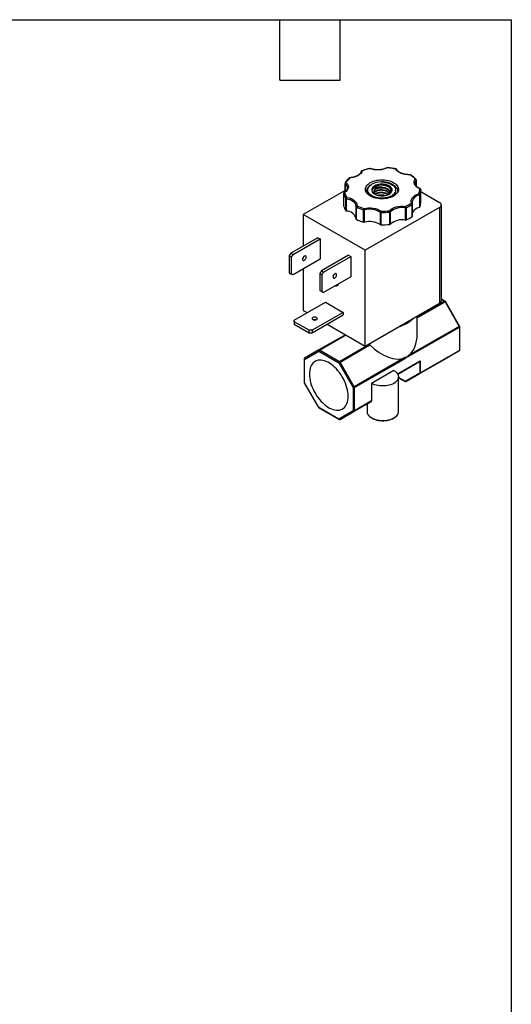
# Model space of a CAD drawing. Header units: inches. Extents: x 0.5 to 21.5, y 0.5 to 16.5.
# Tile 5 of 5: x 16.6 to 21.5, y 6.7 to 16.5. Entities that reach past the tile are written whole.
import ezdxf

# ---------------------------------------------------------------- set-up
doc = ezdxf.new("R2010")
doc.units = ezdxf.units.IN
doc.header["$LTSCALE"] = 2
doc.header["$MEASUREMENT"] = 0
doc.linetypes.add('SLD-Solid', pattern=[0])
doc.layers.add('TEXT', color=140, linetype='SLD-Solid', lineweight=25)

msp = doc.modelspace()

# ---------------------------------------------------------------- linework, layer by layer
for p, q in [((20.5546, 14.9057), (20.5546, 14.849)), ((20.5554, 14.848), (20.5554, 14.9079)), ((19.8498, 14.8019), (19.4347, 14.5622)), ((19.8498, 14.8733), (19.8498, 14.7892)), ((19.8514, 14.7906), (19.8514, 14.8702)), ((19.8724, 14.8301), (19.8724, 14.8289)), ((20.116, 14.8638), (20.1073, 14.8588)), ((20.327, 14.857), (20.3237, 14.8589)), ((20.3518, 14.8003), (20.3518, 14.8064)), ((20.3731, 14.7876), (20.3731, 14.7903)), ((20.6004, 14.8109), (20.6006, 14.8048)), ((20.6006, 14.6824), (20.6006, 14.8048)), ((20.6006, 14.7905), (20.7881, 14.6822)), ((19.8346, 14.7731), (19.8346, 14.6506)), ((19.8348, 14.7722), (19.8348, 14.6498)), ((19.8575, 14.6007), (19.8575, 14.7232)), ((19.8639, 14.5973), (19.8639, 14.7198)), ((20.159, 14.7678), (20.1507, 14.7626)), ((20.5159, 14.6883), (20.5159, 14.6892)), ((20.5876, 14.7563), (20.5876, 14.6338)), ((20.5928, 14.7603), (20.5928, 14.6378)), ((19.9557, 14.6572), (19.956, 14.6545)), ((19.956, 14.6545), (19.957, 14.6449)), ((19.9568, 14.6429), (19.9568, 14.6431)), ((19.9568, 14.6429), (19.9568, 14.5204)), ((19.9602, 14.6386), (19.9602, 14.5161)), ((20.0323, 14.4869), (20.0323, 14.6094)), ((20.0409, 14.4867), (20.0409, 14.6092)), ((20.7881, 14.6333), (20.0499, 14.2071)), ((20.2997, 14.4676), (20.2997, 14.5901)), ((20.4465, 14.6296), (20.4465, 14.5072)), ((20.4549, 14.6307), (20.4549, 14.5083)), ((20.5172, 14.5442), (20.5172, 14.6667)), ((20.5193, 14.5478), (20.5193, 14.6703)), ((20.7881, 14.6333), (20.7881, 13.6804)), ((20.8057, 13.7048), (20.8057, 14.6577)), ((20.0499, 14.2071), (19.4347, 14.5622)), ((19.4347, 14.5622), (19.4347, 14.2487)), ((20.1974, 14.5849), (20.1974, 14.4625)), ((20.2051, 14.5827), (20.2051, 14.4602)), ((20.2928, 14.4646), (20.2928, 14.5871)), ((19.5797, 14.3324), (19.3104, 14.1769)), ((19.3324, 14.1643), (19.6016, 14.3197)), ((19.5797, 14.3324), (19.6016, 14.3197)), ((19.6016, 14.3197), (19.6016, 14.1172)), ((20.0499, 13.2542), (20.0499, 14.2071)), ((19.3104, 14.1769), (19.2954, 14.151)), ((19.3174, 14.1383), (19.2954, 14.151)), ((19.2954, 14.151), (19.2954, 13.9831)), ((19.3324, 14.1643), (19.3104, 14.1769)), ((19.3174, 14.1383), (19.3324, 14.1643)), ((19.3174, 13.9705), (19.3174, 14.1383)), ((19.6016, 14.1172), (19.3324, 13.9618)), ((19.4347, 14.1391), (19.4347, 14.1325)), ((19.883, 14.1573), (19.6138, 14.0018)), ((19.6357, 13.9892), (19.905, 14.1446)), ((19.883, 14.1573), (19.905, 14.1446)), ((19.905, 14.1446), (19.905, 13.9421)), ((19.4347, 14.0209), (19.4347, 13.6093)), ((19.6138, 14.0018), (19.5988, 13.9758)), ((19.6138, 14.0018), (19.6357, 13.9892)), ((19.2954, 13.9831), (19.3174, 13.9705)), ((19.2954, 13.9831), (19.3104, 13.9744)), ((19.3324, 13.9618), (19.3104, 13.9744)), ((19.3324, 13.9618), (19.3174, 13.9705)), ((19.6207, 13.9632), (19.5988, 13.9758)), ((19.5988, 13.9758), (19.5988, 13.808)), ((19.6207, 13.9632), (19.6357, 13.9892)), ((19.6207, 13.7953), (19.6207, 13.9632)), ((19.905, 13.9421), (19.6357, 13.7867)), ((19.7357, 13.9604), (19.739, 13.959)), ((19.5988, 13.808), (19.6207, 13.7953)), ((19.5988, 13.808), (19.6138, 13.7993)), ((19.6138, 13.7993), (19.6357, 13.7867)), ((19.6357, 13.7867), (19.6207, 13.7953)), ((20.8419, 13.7015), (20.8057, 13.7224)), ((20.8057, 13.719), (20.8369, 13.701)), ((19.3451, 13.5135), (19.6539, 13.6918)), ((19.6539, 13.6918), (19.8307, 13.5898)), ((20.0499, 13.2542), (20.7881, 13.6804)), ((20.8369, 13.701), (20.5656, 13.5444)), ((20.5656, 13.5363), (20.8419, 13.6958)), ((20.8419, 13.6958), (20.9836, 13.4504)), ((20.9872, 13.4525), (20.8456, 13.6979)), ((19.3451, 13.4962), (19.3451, 13.5135)), ((19.4347, 13.6093), (19.4729, 13.5873)), ((19.8307, 13.5898), (19.5219, 13.4115)), ((19.5219, 13.3862), (19.8307, 13.5645)), ((19.8307, 13.5898), (19.8307, 13.5645)), ((20.5656, 13.375), (20.5656, 13.5519)), ((19.4919, 13.4115), (19.3451, 13.4962)), ((19.3451, 13.4962), (19.3451, 13.4709)), ((19.3451, 13.4709), (19.4919, 13.3862)), ((19.6716, 13.4726), (20.0499, 13.2542)), ((20.9836, 13.4504), (20.4804, 13.16)), ((20.4825, 13.153), (20.9856, 13.4434)), ((20.9856, 13.4434), (20.9856, 13.2121)), ((20.9886, 13.2162), (20.9886, 13.4475)), ((19.4919, 13.3862), (19.4919, 13.4115)), ((19.5219, 13.4115), (19.4919, 13.4115)), ((19.4919, 13.3862), (19.5219, 13.3862)), ((19.5219, 13.4115), (19.5219, 13.3862)), ((19.8531, 13.3678), (19.5893, 13.2155)), ((19.5943, 13.215), (19.856, 13.3661)), ((20.0895, 13.2695), (19.7946, 13.0993)), ((19.7996, 13.0941), (20.0967, 13.2656)), ((20.0802, 13.2717), (20.0895, 13.2695)), ((19.4426, 13.125), (19.4426, 12.8937)), ((19.4456, 13.1209), (19.5872, 13.2028)), ((19.4456, 12.8896), (19.4456, 13.1209)), ((19.5893, 13.2155), (19.4476, 13.1337)), ((19.5872, 13.2028), (19.7876, 13.0871)), ((19.7946, 13.0993), (19.5943, 13.215)), ((20.4444, 13.1392), (19.9413, 12.8487)), ((19.9434, 12.8417), (20.4465, 13.1322)), ((20.8419, 13.1257), (20.454, 12.9018)), ((20.5957, 12.9836), (20.9836, 13.2075)), ((20.9856, 13.2121), (20.5978, 12.9882)), ((20.9836, 13.2075), (20.8419, 13.1257)), ((19.7876, 13.0871), (19.9292, 12.8417)), ((19.9413, 12.8487), (19.7996, 13.0941)), ((20.5907, 13.1039), (20.3718, 12.9775)), ((20.3726, 12.9762), (20.5897, 13.1016)), ((20.5886, 13.101), (20.5907, 13.0998)), ((20.5907, 13.0998), (20.5907, 12.9882)), ((20.5978, 12.9882), (20.5978, 13.0998)), ((20.3347, 13.0116), (20.1134, 12.8838)), ((20.3806, 12.6048), (20.3806, 12.9477)), ((20.4455, 12.9043), (20.3806, 12.9418)), ((20.3806, 12.9401), (20.4465, 12.902)), ((20.5897, 12.9859), (20.448, 12.9041)), ((20.454, 12.9018), (20.5957, 12.9836)), ((19.444, 12.8887), (19.5856, 12.6433)), ((19.5872, 12.6442), (19.4456, 12.8896)), ((19.9292, 12.8417), (19.9292, 12.6104)), ((19.9434, 12.6104), (19.9434, 12.8417)), ((20.1134, 12.8838), (20.1134, 12.7086)), ((19.7876, 12.5286), (19.5872, 12.6442)), ((19.5893, 12.6397), (19.7896, 12.524)), ((20.0676, 12.6787), (19.7996, 12.524)), ((19.9413, 12.6058), (20.1114, 12.704)), ((20.1134, 12.7086), (19.9434, 12.6104)), ((20.0676, 12.6787), (20.0676, 12.6048)), ((19.9292, 12.6104), (19.7876, 12.5286)), ((19.7996, 12.524), (19.9413, 12.6058))]:
    msp.add_line(p, q)
at = {"flags": 128}
for points in [[(20.097, 15.0184), (20.0964, 15.0193), (20.0958, 15.0199), (20.0952, 15.0201), (20.0951, 15.02)], [(20.2714, 15.0289), (20.2714, 15.0289), (20.2712, 15.0287), (20.2709, 15.0281), (20.2706, 15.0272)], [(19.8953, 14.9281), (19.8954, 14.9281), (19.8956, 14.9279), (19.8958, 14.9273), (19.8961, 14.9263)], [(20.1, 14.8798), (20.1142, 14.887), (20.1298, 14.8933), (20.1465, 14.8986), (20.1642, 14.9026), (20.1825, 14.9054), (20.2013, 14.907), (20.2203, 14.9074), (20.2393, 14.9064), (20.2579, 14.9042), (20.276, 14.9007), (20.2932, 14.8961), (20.3094, 14.8903), (20.3243, 14.8835), (20.3377, 14.8758), (20.3495, 14.8671), (20.3595, 14.8578), (20.3675, 14.8479), (20.3735, 14.8374), (20.3774, 14.8267), (20.379, 14.8158), (20.3785, 14.8048), (20.3757, 14.7939), (20.3708, 14.7833), (20.3638, 14.7731), (20.3547, 14.7635), (20.3438, 14.7545), (20.3312, 14.7463), (20.317, 14.739), (20.3014, 14.7327), (20.2847, 14.7275), (20.267, 14.7234), (20.2487, 14.7206), (20.2298, 14.719), (20.2108, 14.7187), (20.1919, 14.7196), (20.1733, 14.7218), (20.1552, 14.7253), (20.138, 14.7299), (20.1218, 14.7357), (20.1069, 14.7425), (20.0935, 14.7503), (20.0817, 14.7589), (20.0717, 14.7682), (20.0636, 14.7782), (20.0577, 14.7886), (20.0538, 14.7993), (20.0522, 14.8103), (20.0527, 14.8212), (20.0555, 14.8321), (20.0604, 14.8427), (20.0674, 14.8529), (20.0764, 14.8626), (20.0873, 14.8716), (20.1, 14.8798)], [(20.311, 14.7465), (20.2969, 14.7399), (20.2814, 14.7344), (20.2648, 14.7301), (20.2474, 14.7271), (20.2294, 14.7254), (20.2113, 14.7251), (20.1932, 14.7261), (20.1754, 14.7284), (20.1584, 14.732), (20.1423, 14.7369), (20.1274, 14.7429), (20.114, 14.75), (20.1022, 14.7581), (20.0924, 14.7669), (20.0846, 14.7764), (20.079, 14.7864), (20.0757, 14.7967), (20.0747, 14.8072), (20.0761, 14.8176), (20.0798, 14.8279), (20.0857, 14.8378), (20.0938, 14.8472), (20.104, 14.8559), (20.116, 14.8638)], [(20.1444, 14.8474), (20.1346, 14.8408), (20.1266, 14.8335), (20.1206, 14.8255), (20.1167, 14.8171), (20.115, 14.8085), (20.1156, 14.7998), (20.1184, 14.7913), (20.1234, 14.7831), (20.1304, 14.7754), (20.1393, 14.7684), (20.1499, 14.7623), (20.162, 14.7571), (20.1753, 14.7531), (20.1895, 14.7502), (20.2043, 14.7486), (20.2194, 14.7483), (20.2343, 14.7492), (20.2488, 14.7515), (20.2626, 14.755), (20.2754, 14.7596), (20.2868, 14.7652)], [(20.2131, 14.8356), (20.1992, 14.8347), (20.1859, 14.8324), (20.1734, 14.8287), (20.1623, 14.8239), (20.1527, 14.818), (20.1451, 14.8113), (20.1396, 14.8039), (20.1364, 14.7961), (20.1356, 14.788)], [(20.2868, 14.7652), (20.2966, 14.7718), (20.3046, 14.7792), (20.3106, 14.7871), (20.3145, 14.7955), (20.3162, 14.8042), (20.3156, 14.8128), (20.3128, 14.8214), (20.3078, 14.8296), (20.3008, 14.8372), (20.2919, 14.8442), (20.2812, 14.8504), (20.2691, 14.8555), (20.2558, 14.8596), (20.2416, 14.8624), (20.2269, 14.8641), (20.2118, 14.8644), (20.1969, 14.8634), (20.1824, 14.8612), (20.1686, 14.8577), (20.1558, 14.8531), (20.1444, 14.8474)], [(20.5443, 14.8762), (20.5443, 14.8763), (20.5443, 14.8776)], [(19.8348, 14.7722), (19.8347, 14.7729), (19.8346, 14.7731)], [(19.8639, 14.7198), (19.8801, 14.7161), (19.8954, 14.7113), (19.9095, 14.7054), (19.9221, 14.6984), (19.933, 14.6906), (19.942, 14.682), (19.949, 14.6728), (19.9539, 14.6631), (19.9565, 14.6532), (19.9568, 14.6431)], [(19.8346, 14.6506), (19.8347, 14.6504), (19.8348, 14.6498)], [(19.4623, 14.1381), (19.4615, 14.1436), (19.4592, 14.1478), (19.4557, 14.1502), (19.4511, 14.1506), (19.446, 14.149), (19.4407, 14.1455), (19.4358, 14.1404), (19.4317, 14.1343), (19.4287, 14.1275), (19.4272, 14.1208), (19.4272, 14.1147), (19.4287, 14.1098), (19.4317, 14.1065), (19.4358, 14.1051), (19.4407, 14.1057), (19.446, 14.1083), (19.4511, 14.1126), (19.4557, 14.1183), (19.4592, 14.1248), (19.4615, 14.1316), (19.4623, 14.1381)], [(19.7657, 13.9629), (19.7649, 13.9685), (19.7626, 13.9727), (19.759, 13.9751), (19.7544, 13.9755), (19.7493, 13.9739), (19.7441, 13.9704), (19.7391, 13.9653), (19.735, 13.9591), (19.7321, 13.9524), (19.7305, 13.9457), (19.7305, 13.9396), (19.7321, 13.9347), (19.735, 13.9314), (19.7391, 13.93), (19.7441, 13.9306), (19.7493, 13.9331), (19.7544, 13.9375), (19.759, 13.9431), (19.7626, 13.9497), (19.7649, 13.9565), (19.7657, 13.9629)], [(20.8456, 13.6979), (20.8454, 13.6978), (20.845, 13.6975), (20.8442, 13.6971), (20.8432, 13.6965), (20.8419, 13.6958)], [(19.5295, 13.5383), (19.5251, 13.5349), (19.5226, 13.5308), (19.5223, 13.5265), (19.5243, 13.5224), (19.5282, 13.5187), (19.5339, 13.5159), (19.5407, 13.5142), (19.5481, 13.5137), (19.5554, 13.5145), (19.562, 13.5165), (19.5673, 13.5196), (19.5708, 13.5234), (19.5722, 13.5276), (19.5713, 13.5319), (19.5683, 13.5358), (19.5635, 13.5391), (19.5572, 13.5414), (19.55, 13.5425), (19.5425, 13.5423), (19.5355, 13.5409), (19.5295, 13.5383)], [(20.9836, 13.4504), (20.9848, 13.4511), (20.9859, 13.4517), (20.9866, 13.4522), (20.9871, 13.4524), (20.9872, 13.4525)], [(19.8801, 12.7544), (19.8793, 12.7748), (19.877, 12.7959), (19.8732, 12.8176), (19.8678, 12.8397), (19.861, 12.862), (19.8528, 12.8843), (19.8433, 12.9065), (19.8325, 12.9283), (19.8206, 12.9496), (19.8075, 12.9703), (19.7936, 12.9901), (19.7787, 13.0089), (19.7631, 13.0266), (19.7469, 13.043), (19.7303, 13.0579), (19.7133, 13.0713), (19.696, 13.083), (19.6787, 13.093), (19.6615, 13.1011), (19.6445, 13.1074), (19.6278, 13.1117), (19.6116, 13.114), (19.5961, 13.1144), (19.5812, 13.1127), (19.5672, 13.109), (19.5542, 13.1034), (19.5422, 13.0959), (19.5315, 13.0865), (19.5219, 13.0753), (19.5137, 13.0625), (19.5069, 13.048), (19.5016, 13.0321), (19.4978, 13.0149), (19.4954, 12.9964), (19.4947, 12.9769), (19.4954, 12.9565), (19.4978, 12.9354), (19.5016, 12.9137), (19.5069, 12.8916), (19.5137, 12.8693), (19.5219, 12.847), (19.5315, 12.8249), (19.5422, 12.803), (19.5542, 12.7817), (19.5672, 12.761), (19.5812, 12.7412), (19.5961, 12.7224), (19.6116, 12.7048), (19.6278, 12.6884), (19.6445, 12.6735), (19.6615, 12.6601), (19.6787, 12.6483), (19.696, 12.6383), (19.7133, 12.6302), (19.7303, 12.6239), (19.7469, 12.6196), (19.7631, 12.6173), (19.7787, 12.617), (19.7936, 12.6186), (19.8075, 12.6223), (19.8206, 12.6279), (19.8325, 12.6355), (19.8433, 12.6448), (19.8528, 12.656), (19.861, 12.6689), (19.8678, 12.6833), (19.8732, 12.6992), (19.877, 12.7165), (19.8793, 12.7349), (19.8801, 12.7544)], [(19.7996, 13.0941), (19.7981, 13.0932), (19.7965, 13.0923), (19.7949, 13.0913), (19.7932, 13.0903), (19.7915, 13.0894), (19.79, 13.0885), (19.7887, 13.0877), (19.7876, 13.0871)], [(20.3347, 13.0116), (20.3473, 13.0034), (20.358, 12.9945), (20.3668, 12.9848), (20.3735, 12.9746), (20.378, 12.964), (20.3803, 12.9532), (20.3803, 12.9423), (20.378, 12.9314), (20.3735, 12.9209), (20.3668, 12.9107), (20.358, 12.901), (20.3473, 12.892), (20.3347, 12.8838), (20.3206, 12.8766), (20.305, 12.8704), (20.2883, 12.8653), (20.2706, 12.8615), (20.2523, 12.8589), (20.2335, 12.8575), (20.2146, 12.8575), (20.1959, 12.8589), (20.1775, 12.8615), (20.1598, 12.8653), (20.1431, 12.8704), (20.1276, 12.8766), (20.1134, 12.8838)], [(19.9292, 12.8417), (19.9303, 12.8424), (19.9317, 12.8432), (19.9332, 12.844), (19.9348, 12.845), (19.9365, 12.846), (19.9382, 12.8469), (19.9398, 12.8479), (19.9413, 12.8487)], [(20.0771, 12.5738), (20.0799, 12.5696), (20.0882, 12.56), (20.0983, 12.551), (20.1102, 12.5428), (20.1237, 12.5355), (20.1386, 12.5291), (20.1547, 12.5238), (20.1718, 12.5196), (20.1896, 12.5167), (20.2079, 12.5149), (20.2264, 12.5144), (20.2449, 12.5152), (20.2631, 12.5173), (20.2807, 12.5206), (20.2976, 12.525), (20.3134, 12.5306), (20.328, 12.5372), (20.3411, 12.5448), (20.3526, 12.5532), (20.3622, 12.5623), (20.37, 12.5721), (20.3711, 12.5738)]]:
    msp.add_lwpolyline(points, dxfattribs=at)
for centre, radius, start, end in [((20.0178, 14.9892), 0.00843, 79.54478, 174.13578), ((20.0166, 14.9954), 0.00341, 37.69108, 100.36571), ((20.0997, 15.0162), 0.00348, 76.31552, 140.9612), ((20.2677, 15.0235), 0.0047, 51.77695, 113.38993), ((20.3557, 15.0135), 0.00248, 93.2067, 159.10343), ((20.3555, 15.0065), 0.00806, 32.96146, 104.6347), ((19.8934, 14.9204), 0.00654, 65.41439, 128.66365), ((20.2107, 14.687), 0.2005, 90.24076, 118.16817), ((20.492, 14.957), 0.00418, 355.68311, 21.26051), ((20.4991, 14.9521), 0.0054, 62.60926, 122.71891), ((20.5947, 14.8752), 0.0504, 142.7465, 177.27814), ((20.548, 14.9097), 0.00691, 47.3446, 112.13884), ((20.5429, 14.9046), 0.0118, 5.35933, 77.83508), ((20.5516, 14.908), 0.00376, 322.57212, 359.12485), ((19.854, 14.8735), 0.00421, 182.32484, 231.50434), ((19.8577, 14.8738), 0.00794, 74.6015, 145.67614), ((19.8645, 14.8692), 0.0131, 110.76369, 175.80074), ((19.8169, 14.8266), 0.0556, 3.61818, 51.63717), ((20.17, 14.7955), 0.0526, 115.85069, 164.8544), ((20.2679, 14.7528), 0.1198, 43.49566, 60.44956), ((20.5933, 14.816), 0.00406, 73.23078, 134.47694), ((20.5914, 14.8099), 0.00905, 6.28873, 96.31688), ((20.4679, 14.8052), 0.1327, 340.23235, 359.86801), ((19.8448, 14.7711), 0.0101, 91.02413, 173.6475), ((19.9852, 14.8122), 0.1557, 194.8864, 214.91053), ((19.8417, 14.7769), 0.00523, 56.0886, 117.20362), ((19.8691, 14.722), 0.0116, 101.24299, 174.52812), ((19.865, 14.7294), 0.0097, 220.10441, 263.52072), ((19.8973, 14.7197), 0.0334, 155.63277, 179.82267), ((20.599, 14.6723), 0.0848, 97.72664, 168.52152), ((20.5652, 14.756), 0.0224, 0.73426, 37.34246), ((20.5824, 14.7591), 0.0105, 6.22694, 86.61447), ((20.5843, 14.7675), 0.0116, 286.206, 299.53411), ((20.5874, 14.7626), 0.00584, 297.00802, 337.02127), ((19.9852, 14.6897), 0.1557, 194.8864, 214.91053), ((19.865, 14.6069), 0.0097, 220.10441, 263.52072), ((19.8629, 14.499), 0.0982, 17.12767, 89.44114), ((19.9657, 14.6422), 0.00893, 82.86893, 173.76979), ((19.962, 14.6434), 0.00522, 186.31105, 249.53539), ((19.9764, 14.6379), 0.0162, 126.20329, 177.8217), ((20.1676, 15.048), 0.459, 243.12965, 252.85115), ((20.0539, 14.6091), 0.0217, 141.26706, 179.17727), ((20.037, 14.6253), 0.0166, 253.30933, 283.37352), ((20.0147, 14.609), 0.0262, 0.42582, 31.48894), ((20.0917, 14.4194), 0.1965, 57.43725, 104.97667), ((20.2112, 14.5841), 0.0138, 115.02435, 176.39587), ((20.5591, 14.5827), 0.354, 177.74913, 180.00508), ((20.2439, 14.5871), 0.0488, 0.03451, 16.47264), ((20.2874, 14.5891), 0.0123, 4.8547, 73.9637), ((20.2914, 14.6004), 0.0134, 275.81869, 298.69213), ((20.2942, 14.5951), 0.00735, 299.26585, 317.35806), ((20.414, 14.4579), 0.1748, 79.28729, 130.84572), ((20.4912, 14.6296), 0.0447, 161.95801, 179.94636), ((20.4487, 14.6453), 0.0159, 261.98931, 293.04012), ((20.4378, 14.6302), 0.0172, 1.80911, 50.39623), ((20.3058, 14.961), 0.3624, 294.3057, 305.68892), ((20.5112, 14.6704), 0.00822, 25.10796, 103.10392), ((20.5032, 14.6658), 0.014, 3.45687, 63.90434), ((20.5147, 14.6706), 0.00462, 301.87537, 355.78708), ((20.6096, 14.5327), 0.1035, 102.31451, 150.74852), ((20.5861, 14.6412), 0.00749, 281.40028, 333.25228), ((20.4679, 14.6827), 0.1327, 340.23235, 359.86801), ((20.7788, 14.6577), 0.0262, 290.78342, 69.21658), ((19.962, 14.521), 0.00522, 186.31105, 249.53539), ((20.1676, 14.9255), 0.459, 243.12965, 252.85115), ((20.0917, 14.2969), 0.1965, 57.43725, 104.97667), ((20.2048, 14.596), 0.0134, 236.08185, 270.96423), ((20.2157, 15.2428), 0.6602, 269.0778, 276.70487), ((20.414, 14.3354), 0.1748, 79.28729, 130.84572), ((20.4487, 14.5229), 0.0159, 261.98931, 293.04012), ((20.3058, 14.8385), 0.3624, 294.3057, 305.68892), ((20.5149, 14.548), 0.00441, 300.49499, 357.25635), ((20.037, 14.5028), 0.0166, 253.30933, 283.37352), ((20.2048, 14.4736), 0.0134, 236.08185, 270.96423), ((20.2157, 15.1203), 0.6602, 269.0778, 276.70487), ((20.2921, 14.4757), 0.0111, 273.76594, 313.44969), ((19.4001, 14.1536), 0.0406, 312.76436, 347.24101), ((19.7035, 13.9784), 0.0406, 312.76436, 347.24101), ((19.7605, 13.8768), 0.0234, 252.07714, 347.91748), ((20.7757, 13.7078), 0.0302, 294.37466, 354.3052), ((20.8398, 13.697), 0.00503, 65.69288, 125.61758), ((20.8293, 13.6888), 0.0144, 28.85561, 58.04533), ((20.8369, 13.6929), 0.01, 30, 60.00269), ((19.5472, 13.4767), 0.0406, 72.7801, 107.2199), ((20.2982, 13.7564), 0.3206, 285.83451, 314.16011), ((20.9712, 13.4429), 0.0144, 1.9565, 31.14373), ((20.9836, 13.448), 0.00503, 294.37466, 354.3052), ((20.9786, 13.4475), 0.01, 0, 30), ((19.4526, 13.125), 0.01, 120.00538, 180), ((19.4476, 13.1255), 0.00503, 185.6948, 245.62534), ((19.4531, 13.1263), 0.00922, 126.35124, 215.18509), ((19.5948, 13.2081), 0.00922, 126.35124, 215.18509), ((19.6026, 13.2021), 0.0154, 122.60548, 177.39452), ((19.5914, 13.2109), 0.00503, 54.38183, 114.31395), ((20.4321, 13.1317), 0.0144, 1.9565, 31.14373), ((20.4681, 13.1525), 0.0144, 1.9565, 31.14373), ((20.9786, 13.2162), 0.01, 300.00538, 0), ((20.9806, 13.2116), 0.00503, 305.69804, 5.62038), ((20.9836, 13.2167), 0.00503, 294.37466, 354.3052), ((19.8029, 13.0864), 0.0154, 122.60548, 177.39452), ((19.787, 13.0871), 0.0144, 28.85561, 58.04533), ((20.5882, 13.1036), 0.00252, 305.69804, 5.62038), ((20.588, 13.1), 0.00271, 355.57779, 41.51312), ((20.5935, 13.1005), 0.00437, 350.78596, 129.20329), ((20.5942, 13.1066), 0.00769, 242.60967, 297.39033), ((20.5939, 12.9878), 0.00461, 204.8163, 293.64307), ((20.5942, 12.995), 0.00769, 242.60967, 297.39033), ((20.5928, 12.9877), 0.00503, 305.69804, 5.62038), ((19.4526, 12.8937), 0.01, 180, 210.12577), ((19.4476, 12.8942), 0.00503, 185.6948, 245.62534), ((19.9363, 12.8554), 0.0154, 242.60967, 297.39033), ((19.9289, 12.8412), 0.0144, 1.9565, 31.14373), ((20.448, 12.9041), 0.00252, 174.37962, 234.30196), ((20.4522, 12.906), 0.00461, 204.8163, 293.64307), ((19.5943, 12.6483), 0.01, 210.12577, 240.00269), ((19.592, 12.6436), 0.0048, 172.74417, 235.94365), ((19.9363, 12.624), 0.0154, 242.60967, 297.39033), ((19.9383, 12.6099), 0.00503, 305.69804, 5.62038), ((20.1253, 12.6055), 0.0577, 180.71614, 213.38334), ((20.3234, 12.6054), 0.0572, 326.51101, 359.42674), ((19.7925, 12.528), 0.00493, 173.70115, 234.98667), ((19.7946, 12.5327), 0.01, 240.00269, 299.99731)]:
    msp.add_arc(centre, radius, start, end)
for centre, major_axis, ratio, start_param, end_param in [((20.2156, 13.5771), (-0.2475, 0.4287), 0.577335, 3.214425, 3.92695), ((20.2156, 13.5771), (-0.2475, 0.4287), 0.577335, 2.009661, 3.068679), ((20.2241, 12.7691), (0.1565, 0.0904), 0.00007, 2.37487, 3.141552)]:
    msp.add_ellipse(centre, major_axis=major_axis, ratio=ratio, start_param=start_param, end_param=end_param)
for points, knots in [([(20.0092, 14.9911), (20.0089, 14.9897), (20.0081, 14.9857), (20.005, 14.9793), (20.0002, 14.972), (19.9938, 14.965), (19.9861, 14.9583), (19.9771, 14.9521), (19.9669, 14.9464), (19.9557, 14.9414), (19.9437, 14.9371), (19.9313, 14.9336), (19.9191, 14.931), (19.908, 14.9294), (19.9002, 14.9285), (19.8963, 14.9282), (19.8953, 14.9282)], [0, 0, 0, 0, 0.04898, 0.135955, 0.220345, 0.303337, 0.385656, 0.46764, 0.549348, 0.630711, 0.711367, 0.790437, 0.865552, 0.932783, 0.983555, 1, 1, 1, 1]), ([(20.016, 14.9986), (20.0154, 14.9984), (20.014, 14.998), (20.0121, 14.9965), (20.0111, 14.995), (20.0106, 14.9943)], [0, 0, 0, 0, 0.261265, 0.615534, 1, 1, 1, 1]), ([(20.0951, 15.02), (20.0885, 15.0187), (20.0746, 15.0159), (20.0539, 15.0107), (20.0341, 15.005), (20.0217, 15.0007), (20.016, 14.9987)], [0, 0, 0, 0, 0.241887, 0.504712, 0.771704, 1, 1, 1, 1]), ([(20.1004, 15.0194), (20.0999, 15.0197), (20.0983, 15.0204), (20.0963, 15.0205), (20.0951, 15.02), (20.0951, 15.02)], [0, 0, 0, 0, 0.323305, 0.976346, 1, 1, 1, 1]), ([(20.2706, 15.0272), (20.2474, 15.0148), (20.2178, 15.0073), (20.155, 15.0041), (20.1235, 15.0086), (20.097, 15.0184)], [0, 0, 0, 0, 0.5, 0.5, 1, 1, 1, 1]), ([(20.174, 15.0072), (20.1685, 15.0073), (20.1608, 15.0074), (20.1495, 15.0084), (20.14, 15.0096), (20.129, 15.0115), (20.118, 15.014), (20.1083, 15.0168), (20.1027, 15.0189), (20.1006, 15.0197)], [0, 0, 0, 0, 0.211513, 0.29715, 0.438662, 0.584507, 0.739723, 0.900205, 1, 1, 1, 1]), ([(20.2658, 15.0279), (20.2648, 15.0273), (20.2605, 15.0248), (20.2517, 15.0211), (20.2398, 15.0168), (20.2273, 15.0133), (20.2151, 15.0107), (20.2041, 15.009), (20.1939, 15.008), (20.1841, 15.0073), (20.1774, 15.0072), (20.174, 15.0072)], [0, 0, 0, 0, 0.042391, 0.184293, 0.324962, 0.462865, 0.59387, 0.711125, 0.799674, 0.900066, 1, 1, 1, 1]), ([(20.2714, 15.0288), (20.2705, 15.0289), (20.2686, 15.029), (20.2669, 15.0282), (20.2659, 15.0278)], [0, 0, 0, 0, 0.461956, 1, 1, 1, 1]), ([(20.3556, 15.0158), (20.3506, 15.017), (20.3379, 15.0199), (20.3172, 15.0235), (20.2942, 15.0268), (20.2789, 15.0282), (20.2715, 15.0289)], [0, 0, 0, 0, 0.185475, 0.467927, 0.740645, 1, 1, 1, 1]), ([(20.4962, 14.9566), (20.4647, 14.9558), (20.4336, 14.961), (20.3819, 14.9819), (20.3628, 14.997), (20.3534, 15.0143)], [0, 0, 0, 0, 0.5, 0.5, 1, 1, 1, 1]), ([(20.3621, 15.0108), (20.3619, 15.0113), (20.3611, 15.0129), (20.3589, 15.0149), (20.3567, 15.0155), (20.3557, 15.0158)], [0, 0, 0, 0, 0.198617, 0.61708, 1, 1, 1, 1]), ([(20.4959, 14.9585), (20.4899, 14.9584), (20.4786, 14.9584), (20.4628, 14.9598), (20.449, 14.9618), (20.4364, 14.9645), (20.4253, 14.9675), (20.4152, 14.971), (20.4048, 14.9752), (20.3936, 14.9809), (20.3815, 14.9888), (20.3701, 14.9988), (20.365, 15.0066), (20.3622, 15.0109)], [0, 0, 0, 0, 0.099964, 0.18979, 0.269479, 0.339037, 0.416022, 0.477549, 0.538494, 0.633341, 0.733479, 0.854257, 1, 1, 1, 1]), ([(19.8894, 14.9254), (19.8861, 14.9223), (19.8785, 14.9151), (19.8681, 14.9031), (19.8585, 14.8905), (19.8535, 14.882), (19.8513, 14.8783)], [0, 0, 0, 0, 0.209865, 0.490565, 0.772506, 1, 1, 1, 1]), ([(19.8953, 14.928), (19.895, 14.928), (19.8935, 14.9281), (19.8913, 14.9271), (19.8899, 14.9259), (19.8893, 14.9255)], [0, 0, 0, 0, 0.1589037, 0.6682822, 1, 1, 1, 1]), ([(20.3548, 14.8353), (20.347, 14.8432), (20.3378, 14.8504), (20.322, 14.86), (20.3163, 14.8631), (20.3046, 14.8686), (20.2984, 14.8711), (20.2795, 14.878), (20.2657, 14.8816), (20.245, 14.8851), (20.238, 14.886), (20.2239, 14.8873), (20.2168, 14.8876), (20.2098, 14.8876)], [0, 0, 0, 0, 0.25, 0.25, 0.375, 0.375, 0.5, 0.5, 0.75, 0.75, 0.875, 0.875, 1, 1, 1, 1]), ([(20.2098, 14.8876), (20.2123, 14.8875), (20.2172, 14.8874), (20.2245, 14.8869), (20.2319, 14.8862), (20.2392, 14.8852), (20.2465, 14.884), (20.2537, 14.8826), (20.2608, 14.8809), (20.2654, 14.8796), (20.2677, 14.879)], [0, 0, 0, 0, 0.122135, 0.244854, 0.36877, 0.493714, 0.619504, 0.745949, 0.87285, 1, 1, 1, 1]), ([(20.5016, 14.9568), (20.5015, 14.9569), (20.5006, 14.9578), (20.4985, 14.9584), (20.4966, 14.9583), (20.4959, 14.9583)], [0, 0, 0, 0, 0.039652, 0.662561, 1, 1, 1, 1]), ([(20.5526, 14.9147), (20.5523, 14.915), (20.5482, 14.9199), (20.5386, 14.9287), (20.5239, 14.9412), (20.5114, 14.9506), (20.5035, 14.9555), (20.5015, 14.9568)], [0, 0, 0, 0, 0.018677, 0.312216, 0.605787, 0.899244, 1, 1, 1, 1]), ([(20.5905, 14.8189), (20.5654, 14.83), (20.5473, 14.8455), (20.531, 14.8806), (20.5332, 14.8993), (20.5454, 14.9161)], [0, 0, 0, 0, 0.5, 0.5, 1, 1, 1, 1]), ([(20.5553, 14.9079), (20.5553, 14.908), (20.5554, 14.9091), (20.5549, 14.9113), (20.5539, 14.9136), (20.5528, 14.9145), (20.5525, 14.9147)], [0, 0, 0, 0, 0.0447931, 0.4378527, 0.8731038, 1, 1, 1, 1]), ([(19.8722, 14.8299), (19.8723, 14.8279), (19.8723, 14.8232), (19.8704, 14.8161), (19.867, 14.8084), (19.8621, 14.8011), (19.8558, 14.7941), (19.8483, 14.7875), (19.8422, 14.7835), (19.8393, 14.7816)], [0, 0, 0, 0, 0.122723, 0.280384, 0.431378, 0.577887, 0.721969, 0.864881, 1, 1, 1, 1]), ([(19.8598, 14.8815), (19.8769, 14.8661), (19.8846, 14.848), (19.8791, 14.8117), (19.866, 14.7946), (19.8446, 14.7813)], [0, 0, 0, 0, 0.5, 0.5, 1, 1, 1, 1]), ([(19.8512, 14.8783), (19.8506, 14.8771), (19.8499, 14.8755), (19.8499, 14.8738), (19.8499, 14.8733)], [0, 0, 0, 0, 0.728057, 1, 1, 1, 1]), ([(20.0601, 14.7859), (20.0608, 14.7893), (20.0617, 14.794), (20.0648, 14.7984), (20.0657, 14.7997)], [0, 0, 0, 0, 0.708401, 1, 1, 1, 1]), ([(20.311, 14.7465), (20.305, 14.7433), (20.293, 14.7368), (20.2719, 14.7294), (20.2493, 14.7241), (20.2256, 14.7211), (20.2016, 14.7204), (20.1776, 14.722), (20.1545, 14.7258), (20.1328, 14.7319), (20.1134, 14.74), (20.0966, 14.7499), (20.083, 14.7613), (20.0729, 14.7739), (20.0668, 14.7874), (20.0648, 14.8013), (20.067, 14.8153), (20.0733, 14.8289), (20.0838, 14.8417), (20.0956, 14.8517), (20.1043, 14.857), (20.1073, 14.8588)], [0, 0, 0, 0, 0.052626, 0.105253, 0.157879, 0.210506, 0.263102, 0.315704, 0.369227, 0.42275, 0.476516, 0.530289, 0.584541, 0.638792, 0.693723, 0.748656, 0.80365, 0.858644, 0.91473, 0.970816, 1, 1, 1, 1]), ([(20.293, 14.8271), (20.2888, 14.8303), (20.2798, 14.8371), (20.2618, 14.845), (20.241, 14.8508), (20.2188, 14.8536), (20.1966, 14.8535), (20.1752, 14.8505), (20.1561, 14.8448), (20.14, 14.8367), (20.1279, 14.8268), (20.1214, 14.8173), (20.1198, 14.8113), (20.1192, 14.8093)], [0, 0, 0, 0, 0.085628, 0.181551, 0.27859, 0.374176, 0.468963, 0.565842, 0.662353, 0.756773, 0.853027, 0.950011, 1, 1, 1, 1]), ([(20.1192, 14.8093), (20.1197, 14.8101), (20.1206, 14.812), (20.1229, 14.8151), (20.1264, 14.8189), (20.1316, 14.8232), (20.1383, 14.8272), (20.1456, 14.8306), (20.1505, 14.8323), (20.1527, 14.833)], [0, 0, 0, 0, 0.082946, 0.194386, 0.333813, 0.500037, 0.698753, 0.864964, 1, 1, 1, 1]), ([(20.1356, 14.788), (20.1363, 14.7838), (20.1376, 14.7753), (20.1459, 14.7648), (20.1547, 14.76), (20.1579, 14.7581)], [0, 0, 0, 0, 0.38225, 0.768843, 1, 1, 1, 1]), ([(20.159, 14.8188), (20.1554, 14.8167), (20.1481, 14.8126), (20.1408, 14.8049), (20.1363, 14.7971), (20.1359, 14.7918), (20.1358, 14.7893)], [0, 0, 0, 0, 0.259963, 0.519927, 0.77989, 1, 1, 1, 1]), ([(20.1378, 14.7796), (20.1389, 14.7818), (20.1414, 14.7868), (20.1486, 14.7937), (20.1555, 14.7977), (20.159, 14.7997)], [0, 0, 0, 0, 0.299702, 0.649851, 1, 1, 1, 1]), ([(20.159, 14.7933), (20.1556, 14.7913), (20.1486, 14.7873), (20.142, 14.7811), (20.1398, 14.7768), (20.139, 14.7753)], [0, 0, 0, 0, 0.385821, 0.771642, 1, 1, 1, 1]), ([(20.1527, 14.833), (20.1541, 14.8334), (20.1569, 14.8343), (20.1618, 14.8355), (20.1675, 14.8365), (20.174, 14.8374), (20.1831, 14.838), (20.1936, 14.838), (20.2044, 14.8371), (20.2105, 14.8361), (20.2131, 14.8356)], [0, 0, 0, 0, 0.077887, 0.16701, 0.267211, 0.378159, 0.499304, 0.71265, 0.87874, 1, 1, 1, 1]), ([(20.2773, 14.7598), (20.2786, 14.7605), (20.2812, 14.7621), (20.2852, 14.7649), (20.2895, 14.7683), (20.2938, 14.7724), (20.2994, 14.7791), (20.3039, 14.7877), (20.3058, 14.7976), (20.305, 14.8077), (20.2994, 14.8215), (20.2867, 14.8342), (20.2696, 14.8439), (20.2538, 14.8501), (20.2367, 14.8542), (20.2213, 14.8561), (20.2087, 14.8565), (20.1969, 14.8562), (20.1854, 14.855), (20.1744, 14.853), (20.1641, 14.8503), (20.1578, 14.848), (20.1548, 14.8468)], [0, 0, 0, 0, 0.018013, 0.039493, 0.064517, 0.093127, 0.125302, 0.197114, 0.250303, 0.302278, 0.37528, 0.499675, 0.556776, 0.624679, 0.698662, 0.749643, 0.79187, 0.834226, 0.876544, 0.918486, 0.959733, 1, 1, 1, 1]), ([(20.159, 14.8188), (20.1644, 14.8216), (20.1708, 14.8239), (20.1848, 14.8274), (20.1924, 14.8286), (20.2079, 14.8295), (20.2156, 14.8294), (20.231, 14.8277), (20.2389, 14.8262), (20.2536, 14.8219), (20.2604, 14.8191), (20.2725, 14.8126), (20.2776, 14.8089), (20.2864, 14.8006), (20.2899, 14.7959), (20.2945, 14.7863), (20.2956, 14.7814), (20.2956, 14.7766)], [0, 0, 0, 0, 0.125, 0.125, 0.25, 0.25, 0.375, 0.375, 0.5, 0.5, 0.625, 0.625, 0.75, 0.75, 0.875, 0.875, 1, 1, 1, 1]), ([(20.159, 14.7997), (20.1629, 14.8014), (20.1708, 14.8049), (20.1848, 14.8084), (20.1999, 14.8102), (20.2156, 14.8103), (20.2313, 14.8086), (20.2464, 14.8052), (20.2603, 14.8001), (20.2725, 14.7935), (20.2825, 14.7857), (20.2892, 14.7781), (20.2913, 14.7731), (20.2921, 14.7713)], [0, 0, 0, 0, 0.094581, 0.189163, 0.283744, 0.378326, 0.472907, 0.567489, 0.66207, 0.756652, 0.851233, 0.945815, 1, 1, 1, 1]), ([(20.2901, 14.7692), (20.2899, 14.7696), (20.2882, 14.7731), (20.2824, 14.7793), (20.2726, 14.7871), (20.2603, 14.7937), (20.2464, 14.7988), (20.2313, 14.8023), (20.2156, 14.8039), (20.1999, 14.8038), (20.1848, 14.802), (20.1708, 14.7986), (20.1629, 14.7951), (20.159, 14.7933)], [0, 0, 0, 0, 0.012029, 0.110826, 0.209623, 0.30842, 0.407217, 0.506014, 0.604811, 0.703609, 0.802406, 0.901203, 1, 1, 1, 1]), ([(20.159, 14.7742), (20.1629, 14.7759), (20.1708, 14.7794), (20.1848, 14.7828), (20.1999, 14.7847), (20.2156, 14.7848), (20.2313, 14.7831), (20.2464, 14.7797), (20.2603, 14.7746), (20.2718, 14.7685), (20.2775, 14.7638), (20.28, 14.7617)], [0, 0, 0, 0, 0.113802, 0.227604, 0.341406, 0.455208, 0.56901, 0.682812, 0.796614, 0.910416, 1, 1, 1, 1]), ([(20.2131, 14.8356), (20.2211, 14.835), (20.237, 14.8337), (20.2591, 14.8266), (20.2773, 14.8163), (20.2902, 14.8032), (20.2958, 14.7887), (20.2968, 14.7782), (20.2941, 14.7734), (20.294, 14.7733)], [0, 0, 0, 0, 0.166093, 0.332187, 0.49828, 0.664374, 0.830467, 0.996561, 1, 1, 1, 1]), ([(20.2677, 14.879), (20.276, 14.877), (20.284, 14.8745), (20.2988, 14.8688), (20.3056, 14.8655), (20.3183, 14.8582), (20.324, 14.8542), (20.3338, 14.8457), (20.338, 14.8412), (20.3448, 14.8316), (20.3474, 14.8267), (20.3509, 14.8167), (20.3518, 14.8115), (20.3518, 14.8012), (20.3509, 14.7961), (20.3474, 14.786), (20.3448, 14.781), (20.3414, 14.7762)], [0, 0, 0, 0, 0.125, 0.125, 0.25, 0.25, 0.375, 0.375, 0.5, 0.5, 0.625, 0.625, 0.75, 0.75, 0.875, 0.875, 1, 1, 1, 1]), ([(20.3514, 14.8003), (20.3515, 14.7994), (20.3525, 14.7925), (20.3481, 14.7793), (20.3379, 14.7617), (20.3211, 14.7462), (20.303, 14.7346), (20.2894, 14.7296), (20.2843, 14.7277)], [0, 0, 0, 0, 0.031053, 0.24212, 0.456507, 0.668985, 0.877532, 1, 1, 1, 1]), ([(20.3548, 14.8353), (20.3585, 14.8303), (20.366, 14.8205), (20.372, 14.8052), (20.3726, 14.795), (20.3728, 14.7902)], [0, 0, 0, 0, 0.346978, 0.693956, 1, 1, 1, 1]), ([(20.5946, 14.82), (20.5927, 14.8208), (20.5874, 14.823), (20.5796, 14.8274), (20.5712, 14.8329), (20.5638, 14.8388), (20.5574, 14.8451), (20.5523, 14.8517), (20.5483, 14.8585), (20.5456, 14.8657), (20.5442, 14.872), (20.5445, 14.8759), (20.5446, 14.8773)], [0, 0, 0, 0, 0.055627, 0.159421, 0.263876, 0.368976, 0.474951, 0.58242, 0.692563, 0.807348, 0.929739, 1, 1, 1, 1]), ([(20.6004, 14.8112), (20.6003, 14.8122), (20.6001, 14.8142), (20.5984, 14.817), (20.5964, 14.8191), (20.5949, 14.8196), (20.5944, 14.8198)], [0, 0, 0, 0, 0.255459, 0.552066, 0.873816, 1, 1, 1, 1]), ([(19.836, 14.7781), (19.8355, 14.7769), (19.8348, 14.7752), (19.8346, 14.7731), (19.8347, 14.7723), (19.8348, 14.7721)], [0, 0, 0, 0, 0.610079, 0.893975, 1, 1, 1, 1]), ([(19.8394, 14.7815), (19.8388, 14.7811), (19.8374, 14.7802), (19.8365, 14.7788), (19.836, 14.7781)], [0, 0, 0, 0, 0.443591, 1, 1, 1, 1]), ([(19.8668, 14.7334), (19.8969, 14.728), (19.9231, 14.717), (19.9593, 14.6872), (19.9683, 14.6692), (19.9668, 14.651)], [0, 0, 0, 0, 0.5, 0.5, 1, 1, 1, 1]), ([(20.1469, 14.7659), (20.1476, 14.7666), (20.1507, 14.7697), (20.1554, 14.7722), (20.159, 14.7742)], [0, 0, 0, 0, 0.2264983, 1, 1, 1, 1]), ([(20.2746, 14.7595), (20.2738, 14.7602), (20.2698, 14.7634), (20.2602, 14.7681), (20.2464, 14.7733), (20.2313, 14.7767), (20.2156, 14.7784), (20.1999, 14.7783), (20.1848, 14.7765), (20.1708, 14.773), (20.1629, 14.7695), (20.159, 14.7678)], [0, 0, 0, 0, 0.0296218, 0.1509191, 0.2722164, 0.3935136, 0.5148109, 0.6361082, 0.7574055, 0.8787027, 1, 1, 1, 1]), ([(20.1736, 14.7542), (20.1773, 14.7553), (20.1856, 14.7575), (20.1999, 14.7592), (20.2156, 14.7593), (20.2312, 14.7575), (20.2431, 14.7551), (20.2491, 14.7528), (20.2505, 14.7523)], [0, 0, 0, 0, 0.160093, 0.35494, 0.549788, 0.744635, 0.939483, 1, 1, 1, 1]), ([(20.2356, 14.7499), (20.2341, 14.7503), (20.2277, 14.7518), (20.2156, 14.7528), (20.2002, 14.7529), (20.1906, 14.7515), (20.186, 14.7508)], [0, 0, 0, 0, 0.090059, 0.400449, 0.710839, 1, 1, 1, 1]), ([(20.3414, 14.7762), (20.3407, 14.775), (20.3392, 14.7725), (20.3366, 14.7689), (20.3338, 14.7653), (20.3306, 14.7619), (20.3272, 14.7586), (20.3235, 14.7553), (20.3196, 14.7523), (20.3154, 14.7493), (20.3125, 14.7475), (20.311, 14.7465)], [0, 0, 0, 0, 0.113031, 0.225883, 0.338411, 0.450474, 0.561933, 0.672659, 0.782527, 0.891419, 1, 1, 1, 1]), ([(20.5093, 14.6784), (20.5024, 14.6962), (20.5059, 14.7148), (20.5325, 14.7478), (20.555, 14.7613), (20.583, 14.7696)], [0, 0, 0, 0, 0.5, 0.5, 1, 1, 1, 1]), ([(20.5188, 14.6739), (20.5183, 14.6752), (20.5168, 14.6789), (20.5158, 14.684), (20.516, 14.6878), (20.5161, 14.689)], [0, 0, 0, 0, 0.246891, 0.745, 1, 1, 1, 1]), ([(20.037, 14.6226), (20.0661, 14.6297), (20.0984, 14.6309), (20.1593, 14.6215), (20.1862, 14.6111), (20.2053, 14.5966)], [0, 0, 0, 0, 0.5, 0.5, 1, 1, 1, 1]), ([(20.2908, 14.6009), (20.3052, 14.6171), (20.3286, 14.63), (20.3857, 14.6454), (20.4179, 14.6474), (20.4487, 14.6434)], [0, 0, 0, 0, 0.5, 0.5, 1, 1, 1, 1]), ([(20.5193, 14.6703), (20.5193, 14.6704), (20.5194, 14.6715), (20.5192, 14.6728), (20.5187, 14.6738), (20.5186, 14.6739)], [0, 0, 0, 0, 0.094751, 0.88314, 1, 1, 1, 1]), ([(20.4825, 13.153), (20.4765, 13.1495), (20.4705, 13.1462), (20.4585, 13.1392), (20.4525, 13.1356), (20.4465, 13.1322)], [0, 0, 0, 0, 0.5, 0.5, 1, 1, 1, 1]), ([(20.5897, 13.1016), (20.5899, 13.1017), (20.5903, 13.1019), (20.5903, 13.1019), (20.5903, 13.1019)], [0, 0, 0, 0, 0.581549, 1, 1, 1, 1]), ([(20.5907, 12.9882), (20.5907, 12.9879), (20.5907, 12.9874), (20.5905, 12.9867), (20.5902, 12.9862), (20.5898, 12.986), (20.5897, 12.9859)], [0, 0, 0, 0, 0.249601, 0.499593, 0.749992, 1, 1, 1, 1]), ([(19.4456, 12.8896), (19.445, 12.8893), (19.444, 12.8887), (19.4441, 12.8888), (19.4441, 12.8888)], [0, 0, 0, 0, 0.637824, 1, 1, 1, 1]), ([(20.448, 12.9041), (20.4478, 12.904), (20.4475, 12.9039), (20.4469, 12.9038), (20.4462, 12.904), (20.4457, 12.9042), (20.4455, 12.9043)], [0, 0, 0, 0, 0.2496009, 0.499593, 0.7499923, 1, 1, 1, 1]), ([(20.4465, 12.902), (20.4474, 12.9017), (20.449, 12.9009), (20.4518, 12.9008), (20.4533, 12.9015), (20.454, 12.9018)], [0, 0, 0, 0, 0.3528575, 0.6975683, 1, 1, 1, 1]), ([(19.5858, 12.6434), (19.5858, 12.6434), (19.5857, 12.6434), (19.5866, 12.6439), (19.5872, 12.6442)], [0, 0, 0, 0, 0.362176, 1, 1, 1, 1]), ([(19.9292, 12.6104), (19.9305, 12.6081), (19.9326, 12.6063), (19.9371, 12.6046), (19.9394, 12.6047), (19.9413, 12.6058)], [0, 0, 0, 0, 0.5, 0.5, 1, 1, 1, 1]), ([(20.0778, 12.5721), (20.0784, 12.571), (20.081, 12.5666), (20.0873, 12.5593), (20.0966, 12.5506), (20.1077, 12.5425), (20.1202, 12.5352), (20.134, 12.5288), (20.149, 12.5234), (20.1648, 12.5189), (20.1814, 12.5156), (20.1986, 12.5134), (20.216, 12.5123), (20.2336, 12.5123), (20.251, 12.5135), (20.2681, 12.5158), (20.2847, 12.5193), (20.3005, 12.5238), (20.3153, 12.5293), (20.3262, 12.5344), (20.3321, 12.5377), (20.3337, 12.5386)], [0, 0, 0, 0, 0.01898, 0.074734, 0.130906, 0.18735, 0.243923, 0.300524, 0.357097, 0.41363, 0.470124, 0.526585, 0.583026, 0.639458, 0.695896, 0.752348, 0.808829, 0.865352, 0.921929, 0.97857, 1, 1, 1, 1]), ([(20.3337, 12.5386), (20.3359, 12.5399), (20.3422, 12.5437), (20.3515, 12.5505), (20.3609, 12.5594), (20.3673, 12.5667), (20.3698, 12.5711), (20.3704, 12.5721)], [0, 0, 0, 0, 0.137064, 0.397275, 0.65763, 0.917481, 1, 1, 1, 1]), ([(19.7996, 12.524), (19.7978, 12.5229), (19.7954, 12.5228), (19.7909, 12.5245), (19.7889, 12.5263), (19.7876, 12.5286)], [0, 0, 0, 0, 0.5, 0.5, 1, 1, 1, 1])]:
    msp.add_open_spline(points, degree=3, knots=knots)
for points in [[(20.0193, 14.9975), (20.0153, 14.9794), (20.001, 14.9626), (19.9787, 14.9498)], [(20.097, 15.0184), (20.0698, 15.0131), (20.0437, 15.0061), (20.0193, 14.9975)], [(20.3534, 15.0143), (20.3268, 15.0204), (20.299, 15.0247), (20.2706, 15.0272)], [(19.8961, 14.9263), (19.8811, 14.9122), (19.8689, 14.8972), (19.8598, 14.8815)], [(19.9787, 14.9498), (19.9564, 14.9369), (19.9273, 14.9286), (19.8961, 14.9263)], [(20.5454, 14.9161), (20.5317, 14.9306), (20.5152, 14.9443), (20.4962, 14.9566)], [(20.1548, 14.8468), (20.1521, 14.8456), (20.1495, 14.8443), (20.1471, 14.8429)], [(20.583, 14.7696), (20.5887, 14.7858), (20.5912, 14.8024), (20.5905, 14.8189)], [(19.8446, 14.7813), (19.8489, 14.7649), (19.8563, 14.7488), (19.8668, 14.7334)], [(19.9668, 14.651), (19.9882, 14.6401), (20.0118, 14.6305), (20.037, 14.6226)], [(20.2053, 14.5966), (20.234, 14.5962), (20.2627, 14.5976), (20.2908, 14.6009)], [(20.4487, 14.6434), (20.4599, 14.6486), (20.4706, 14.6541), (20.4808, 14.6599)], [(20.4808, 14.6599), (20.4909, 14.6658), (20.5004, 14.672), (20.5093, 14.6784)], [(20.0967, 13.2656), (20.0947, 13.2676), (20.0921, 13.269), (20.0895, 13.2695)], [(20.4444, 13.1392), (20.4572, 13.1445), (20.4693, 13.1515), (20.4804, 13.16)], [(20.1114, 12.704), (20.1127, 12.7047), (20.1134, 12.7064), (20.1134, 12.7086)]]:
    msp.add_open_spline(points, degree=3)
at = {"layer": 'TEXT'}
for p, q in [((0.5, 16.5), (21.5, 16.5)), ((19.2, 15.9), (19.2, 16.5)), ((19.8, 15.9), (19.8, 16.5)), ((21.5, 16.5), (21.5, 0.5)), ((19.2, 15.9), (19.8, 15.9))]:
    msp.add_line(p, q, dxfattribs=at)

doc.saveas('drawing.dxf')
